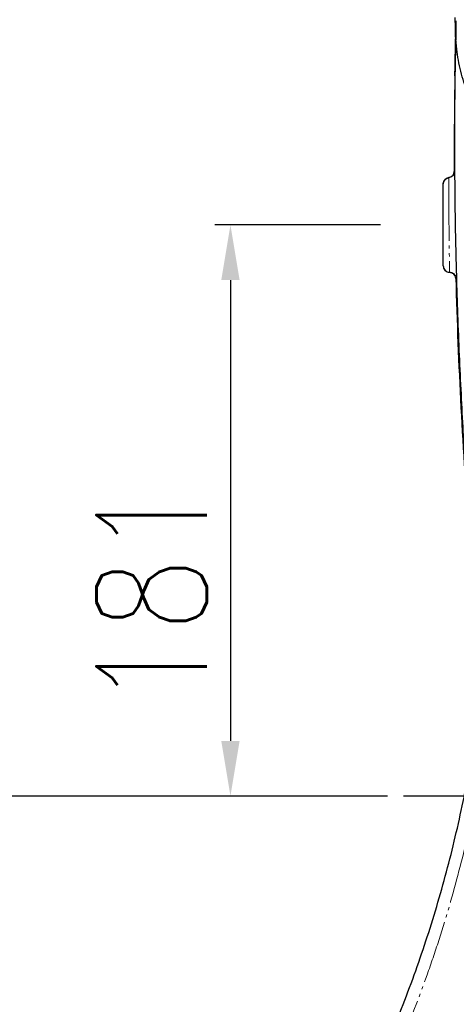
# Model space of a CAD drawing. Header units: millimetres. Extents: x 0 to 7327, y -11399 to -6123.
# Tile 12 of 87: x 1964 to 2102, y -9977 to -9664. Entities that reach past the tile are written whole.
import ezdxf

# ---------------------------------------------------------------- set-up
doc = ezdxf.new("R2010")
doc.units = ezdxf.units.MM
doc.linetypes.add('PHANTOM', pattern=[26.5, 20, -1.5, 1, -1.5, 1, -1.5])
for name, color, linetype, lineweight in [('AM_5', 3, 'Continuous', 25), ('AM_6', 2, 'Continuous', 35), ('AM_8', 1, 'Continuous', 25), ('LineThick', 7, 'Continuous', 30)]:
    doc.layers.add(name, color=color, linetype=linetype, lineweight=lineweight)
doc.styles.add('HHI_Dims', font='simplex.shx', dxfattribs={"width": 0.8, "bigfont": 'whgtxt.shx'})
doc.dimstyles.new('HHI_Standard$0', dxfattribs={"dimtxt": 3.5, "dimasz": 3.5, "dimexe": 1, "dimexo": 1, "dimgap": 1.5, "dimtad": 1, "dimdec": 0, "dimdsep": 46, "dimtxsty": 'HHI_Dims', "dimcen": 0, "dimclrd": 1, "dimclre": 1, "dimclrt": 1, "dimadec": 3, "dimazin": 2, "dimtp": 0.1, "dimtm": 0.1, "dimtfac": 0.65, "dimtdec": 0, "dimtmove": 0, "dimatfit": 3, "dimldrblk": 'OPEN30', "dimfxl": 1, "dimlwd": -1, "dimlwe": -1, "dimarcsym": 1})

# ---------------------------------------------------------------- blocks, each defined once
blk = doc.blocks.new('*D73')
at = {"layer": 'AM_5', "color": 1, "transparency": 16777216}
for p, q in [((2060.17, -9465.69), (1882.92, -9465.69)), ((1887.92, -9893.19), (1887.92, -9483.19)), ((2080.32, -9910.69), (1882.92, -9910.69))]:
    blk.add_line(p, q, dxfattribs=at)
for points in [[(1885.01, -9483.19), (1890.84, -9483.19), (1887.92, -9465.69)], [(1885.01, -9893.19), (1890.84, -9893.19), (1887.92, -9910.69)]]:
    blk.add_solid(points, dxfattribs=at)
at = {"layer": 'Defpoints', "color": 0, "transparency": 16777216}
for p in [(1887.92, -9465.69), (2065.17, -9465.69), (2085.32, -9910.69)]:
    blk.add_point(p, dxfattribs=at)
at = {"layer": 'AM_5', "color": 1, "transparency": 16777216, "insert": (1862.92, -9822.57), "char_height": 35, "attachment_point": 5, "rotation": 90, "style": 'HHI_Dims'}
blk.add_mtext('445', dxfattribs=at)
blk = doc.blocks.new('_Open30')
at = {"color": 0, "linetype": 'ByBlock', "lineweight": -2}
for p, q in [((-1, 0.268), (0, 0)), ((0, 0), (-1, -0.268)), ((0, 0), (-1, 0))]:
    blk.add_line(p, q, dxfattribs=at)
blk = doc.blocks.new('*D75')
at = {"layer": 'AM_5', "color": 1, "transparency": 16777216}
for p, q in [((2232.87, -9367.67), (1772.19, -9367.67)), ((1777.19, -9385.17), (1777.19, -10339.19)), ((2046.07, -10356.69), (1772.19, -10356.69))]:
    blk.add_line(p, q, dxfattribs=at)
for points in [[(1774.28, -9385.17), (1780.11, -9385.17), (1777.19, -9367.67)], [(1774.28, -10339.19), (1780.11, -10339.19), (1777.19, -10356.69)]]:
    blk.add_solid(points, dxfattribs=at)
at = {"layer": 'Defpoints', "color": 0, "transparency": 16777216}
for p in [(2237.87, -9367.67), (1777.19, -10356.69), (2051.07, -10356.69)]:
    blk.add_point(p, dxfattribs=at)
at = {"layer": 'AM_5', "color": 1, "transparency": 16777216, "insert": (1752.19, -9862.18), "char_height": 35, "attachment_point": 5, "rotation": 90, "style": 'HHI_Dims'}
blk.add_mtext('989', dxfattribs=at)
blk = doc.blocks.new('*D76')
at = {"layer": 'AM_5', "color": 1, "transparency": 16777216}
for p, q in [((2078.07, -9729.49), (2025.48, -9729.49)), ((2030.48, -9746.99), (2030.48, -9893.19)), ((2080.32, -9910.69), (2025.48, -9910.69))]:
    blk.add_line(p, q, dxfattribs=at)
for points in [[(2027.57, -9746.99), (2033.4, -9746.99), (2030.48, -9729.49)], [(2027.57, -9893.19), (2033.4, -9893.19), (2030.48, -9910.69)]]:
    blk.add_solid(points, dxfattribs=at)
at = {"layer": 'Defpoints', "color": 0, "transparency": 16777216}
for p in [(2083.07, -9729.49), (2030.48, -9910.69), (2085.32, -9910.69)]:
    blk.add_point(p, dxfattribs=at)
at = {"layer": 'AM_5', "color": 1, "transparency": 16777216, "insert": (2005.48, -9846.74), "char_height": 35, "attachment_point": 5, "rotation": 90, "style": 'HHI_Dims'}
blk.add_mtext('181', dxfattribs=at)
blk = doc.blocks.new('A$C576E55EB')
at = {"color": 8, "linetype": 'PHANTOM', "lineweight": 18}
blk.add_line((131.01, 691.92), (131.01, 685.8), dxfattribs=at)
at = {"color": 7, "linetype": 'Continuous', "lineweight": 25}
for q in [(128.9, 612.21), (129.56, 612.09)]:
    blk.add_line((128.9, 612.21), q, dxfattribs=at)
at = {"color": 7, "linetype": 'Continuous', "lineweight": 25, "flags": 128}
blk.add_lwpolyline([(128.65, 642.21), (128.65, 642.21), (128.65, 642.21), (128.65, 642.21), (128.65, 642.21), (128.65, 642.21), (128.65, 642.21), (128.65, 642.21), (128.65, 642.21)], dxfattribs=at)
at = {"color": 7, "linetype": 'Continuous', "lineweight": 25}
for centre, radius, start, end in [((1630.39, 649.18), 1500, 178.51851, 180.18992), ((128.4, 644.2), 2, 277.1729, 0.1899), ((128.9, 640.23), 2, 97.1729, 180), ((128.9, 614.2), 2, 180, 269.9735), ((128.9, 610.2), 2, 1.4871, 89.9735), ((1630.39, 649.18), 1500, 181.48706, 184.62201)]:
    blk.add_arc(centre, radius, start, end, dxfattribs=at)
for points, knots in [([(130.61, 674.57), (130.62, 675.42), (130.64, 676.59), (130.67, 678.12), (130.69, 679.19), (130.72, 680.37), (130.74, 681.67), (130.78, 683.07), (130.82, 684.99), (130.87, 687.16), (130.93, 689.34), (130.97, 690.87), (131, 691.7), (131, 692)], [0, 0, 0, 0, 0.147193, 0.202587, 0.264364, 0.332524, 0.407071, 0.488002, 0.575318, 0.737258, 0.862007, 0.949575, 1, 1, 1, 1]), ([(188.67, 627.28), (188.33, 627.32), (185.6, 627.59), (180.52, 628.46), (173.6, 630.44), (166.93, 633.18), (160.62, 636.67), (154.74, 640.83), (149.36, 645.63), (144.56, 651.01), (140.38, 656.89), (136.89, 663.2), (134.14, 669.87), (132.16, 676.81), (130.79, 684.56), (130.75, 690.01), (130.72, 693.06)], [0, 0, 0, 0, 0.0107746, 0.0851745, 0.1598113, 0.2342116, 0.3086908, 0.3834072, 0.4578866, 0.5324012, 0.6071537, 0.6816677, 0.7561306, 0.830833, 0.9052908, 1, 1, 1, 1]), ([(130.6, 674.17), (130.58, 672.16), (130.53, 667.84), (130.49, 661.32), (130.47, 654.3), (130.48, 646.84), (130.54, 638.87), (130.64, 630.47), (130.79, 621.73), (131.03, 611.64), (131.38, 600.19), (131.86, 587.62), (132.46, 575.2), (133.07, 563.4), (133.58, 552.45), (133.99, 545.69), (134.19, 542.44)], [0, 0, 0, 0, 0.046244, 0.099295, 0.15347, 0.211989, 0.273902, 0.337899, 0.404829, 0.473136, 0.566382, 0.662233, 0.753688, 0.842486, 0.92451, 1, 1, 1, 1]), ([(130.4, 644.2), (130.38, 643.98), (130.34, 643.53), (129.99, 642.93), (129.49, 642.47), (129, 642.26), (128.72, 642.22), (128.65, 642.21)], [0, 0, 0, 0, 0.232815, 0.465599, 0.698375, 0.931139, 1, 1, 1, 1]), ([(126.9, 640.23), (126.91, 640.37), (126.93, 640.73), (127.16, 641.29), (127.61, 641.8), (128.14, 642.11), (128.5, 642.18), (128.65, 642.21)], [0, 0, 0, 0, 0.145956, 0.379118, 0.612301, 0.845452, 1, 1, 1, 1]), ([(130.25, 643.47), (130.17, 643.29), (129.99, 642.9), (129.48, 642.47), (129, 642.26), (128.72, 642.22), (128.65, 642.21)], [0, 0, 0, 0, 0.279158, 0.593171, 0.907154, 1, 1, 1, 1]), ([(126.9, 614.21), (126.9, 614.22), (126.9, 614.27), (126.9, 614.63), (126.9, 615.62), (126.9, 617.1), (126.9, 618.88), (126.9, 620.57), (126.9, 622.23), (126.9, 623.7), (126.9, 625.38), (126.9, 627.21), (126.9, 628.94), (126.9, 630.51), (126.9, 631.9), (126.9, 633.46), (126.9, 635.55), (126.9, 637.61), (126.9, 639.1), (126.9, 640.01), (126.9, 640.15), (126.9, 640.23)], [0, 0, 0, 0, 0.02521, 0.110497, 0.195906, 0.281003, 0.33784, 0.394521, 0.421143, 0.447695, 0.477697, 0.500208, 0.522013, 0.548094, 0.573037, 0.598045, 0.647564, 0.7374, 0.827508, 0.913743, 1, 1, 1, 1]), ([(126.9, 614.21), (126.92, 613.97), (126.97, 613.52), (127.32, 612.92), (127.84, 612.47), (128.39, 612.24), (128.76, 612.22), (128.9, 612.21)], [0, 0, 0, 0, 0.221225, 0.436022, 0.650811, 0.865587, 1, 1, 1, 1]), ([(126.9, 614.21), (126.92, 613.98), (126.97, 613.53), (127.31, 612.93), (127.82, 612.48), (128.38, 612.24), (128.75, 612.22), (128.9, 612.21)], [0, 0, 0, 0, 0.2147668, 0.4295403, 0.6443175, 0.8590789, 1, 1, 1, 1]), ([(128.9, 612.21), (129.12, 612.18), (129.57, 612.14), (130.17, 611.8), (130.62, 611.29), (130.86, 610.74), (130.89, 610.39), (130.9, 610.26)], [0, 0, 0, 0, 0.218015, 0.436352, 0.654714, 0.873078, 1, 1, 1, 1]), ([(130.79, 610.79), (130.81, 610.74), (130.89, 610.57), (130.89, 610.39), (130.9, 610.26)], [0, 0, 0, 0, 0.285093, 1, 1, 1, 1]), ([(110.45, 370.64), (113.39, 377.66), (116.12, 384.75), (119.92, 395.51), (121.13, 399.11), (123.46, 406.35), (124.57, 409.99), (127.75, 420.97), (129.67, 428.36), (132.23, 439.57), (133.03, 443.32), (134.53, 450.84), (135.22, 454.61), (135.86, 458.38)], [0, 0, 0, 0, 0.25, 0.25, 0.375, 0.375, 0.5, 0.5, 0.75, 0.75, 0.875, 0.875, 1, 1, 1, 1])]:
    blk.add_open_spline(points, degree=3, knots=knots, dxfattribs=at)
at = {"color": 8, "linetype": 'PHANTOM', "lineweight": 18}
for points, knots in [([(128.65, 642.21), (128.65, 642.21), (128.65, 642.17), (128.65, 641.93), (128.65, 641.14), (128.65, 640.03), (128.66, 638.67), (128.66, 636.92), (128.67, 635.06), (128.68, 633.3), (128.69, 631.61), (128.7, 629.58), (128.73, 627.21), (128.75, 624.72), (128.78, 622.55), (128.79, 620.78), (128.82, 618.93), (128.84, 617.09), (128.86, 615.35), (128.88, 613.99), (128.89, 612.79), (128.9, 612.29), (128.9, 612.22), (128.9, 612.21)], [0, 0, 0, 0, 0.007121, 0.085295, 0.163449, 0.221273, 0.279161, 0.336811, 0.386544, 0.413337, 0.440069, 0.471204, 0.499699, 0.529132, 0.56469, 0.592861, 0.621098, 0.676886, 0.732819, 0.798703, 0.864626, 0.976015, 1, 1, 1, 1]), ([(139.45, 457.54), (138.81, 453.74), (138.11, 449.94), (136.62, 442.38), (135.82, 438.6), (133.26, 427.32), (131.35, 419.88), (128.18, 408.83), (127.07, 405.16), (124.75, 397.87), (123.53, 394.24), (119.73, 383.42), (116.99, 376.28), (114.03, 369.23)], [0, 0, 0, 0, 0.125, 0.125, 0.25, 0.25, 0.5, 0.5, 0.625, 0.625, 0.75, 0.75, 1, 1, 1, 1])]:
    blk.add_open_spline(points, degree=3, knots=knots, dxfattribs=at)

msp = doc.modelspace()

# ---------------------------------------------------------------- linework, layer by layer
at = {"layer": 'AM_5', "color": 1, "const_width": 5}
msp.add_lwpolyline([(2697.58, -10641.21, 1.647949), (1294.27, -9910.69)], format="xyb", dxfattribs=at)
at = {"layer": 'AM_6', "color": 1, "const_width": 5}
for points in [[(2016.98, -9559.27, 0.628579), (2016.98, -10262.11)], [(2145.55, -9720.9, 0.117151), (2016.98, -9559.27)], [(2053.84, -10052.74, 1.647949), (2145.55, -9720.9)], [(1294.27, -9910.69, 0.625697), (2016.98, -10262.11)]]:
    msp.add_lwpolyline(points, format="xyb", dxfattribs=at)
at = {"layer": 'AM_8'}
msp.add_line((2186.07, -9910.69), (2085.32, -9910.69), dxfattribs=at)

# ---------------------------------------------------------------- block references
at = {"layer": 'LineThick', "color": 0}
msp.add_blockref('A$C576E55EB', (1971.07, -10356.69), dxfattribs=at)

# ---------------------------------------------------------------- dimensions: what is measured, and where the dimension line sits
at = {"layer": 'AM_5'}
dim = msp.add_linear_dim(base=(1777.19, -10356.69), p1=(2237.87, -9367.67), p2=(2051.07, -10356.69), angle=90, text='989', dimstyle='HHI_Standard$0', override={"dimscale": 5, "dimtxt": 7}, dxfattribs=at)
dim.commit()
dim.dimension.update_dxf_attribs({"geometry": '*D75', "text_midpoint": (1777.19, -9862.18), "dimtype": 160})
for base, p1, p2, picture, middle in [((1887.92, -9465.69), (2085.32, -9910.69), (2065.17, -9465.69), '*D73', (1887.92, -9822.57)), ((2030.48, -9910.69), (2083.07, -9729.49), (2085.32, -9910.69), '*D76', (2030.48, -9846.74))]:
    dim = msp.add_linear_dim(base=base, p1=p1, p2=p2, angle=90, dimstyle='HHI_Standard$0', override={"dimscale": 5, "dimtxt": 7}, dxfattribs=at)
    dim.commit()
    dim.dimension.update_dxf_attribs({"geometry": picture, "text_midpoint": middle, "dimtype": 160})

doc.saveas('drawing.dxf')
